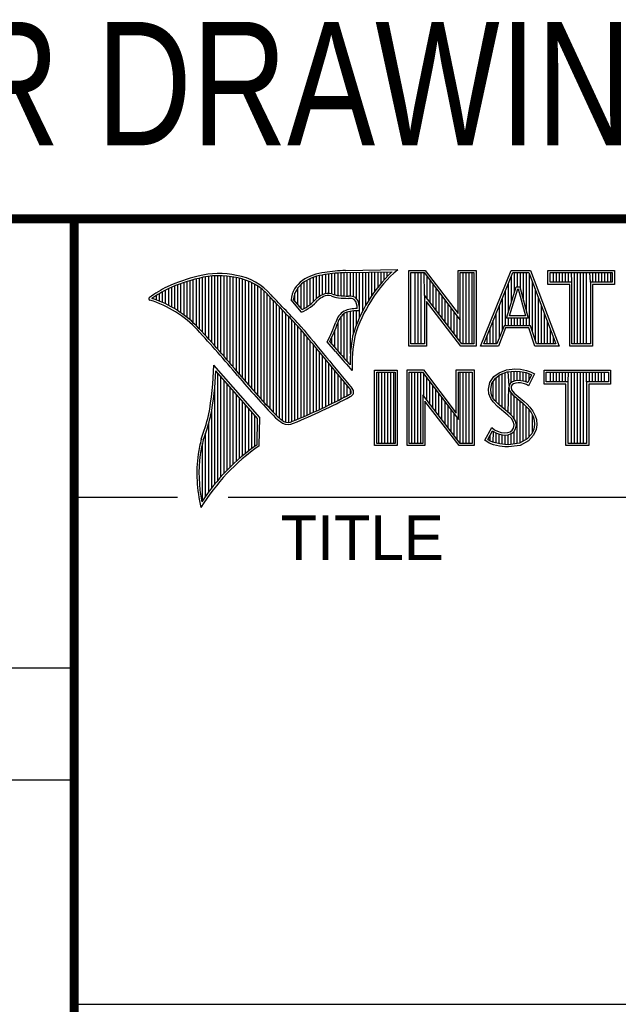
# Model space of a CAD drawing. Header units: inches. Extents: x 0 to 34, y 0 to 22.
# Tile 31 of 73: x 28.3 to 29.6, y 1.3 to 3.4. Entities that reach past the tile are written whole.
import ezdxf

# ---------------------------------------------------------------- set-up
doc = ezdxf.new("R2010")
doc.units = ezdxf.units.IN
doc.header["$LTSCALE"] = 1.87
doc.header["$MEASUREMENT"] = 0
doc.layers.get('0').update_dxf_attribs({"linetype": 'CONTINUOUS'})
doc.layers.add('DETAIL', color=7, linetype='CONTINUOUS')
doc.styles.get("Standard").update_dxf_attribs({"font": 'txt', "width": 0.8})

msp = doc.modelspace()

# ---------------------------------------------------------------- linework, layer by layer
at = {"color": 2, "linetype": 'CONTINUOUS'}
for p, q in [((28.3793, 3.0003), (33.5093, 3.0003)), ((28.3793, 3.0003), (28.3793, 1.2503)), ((28.9267, 2.8275), (28.9267, 2.8737)), ((28.9336, 2.8311), (28.9336, 2.875)), ((28.9404, 2.8335), (28.9404, 2.8759)), ((28.9473, 2.834), (28.9473, 2.8769)), ((28.9542, 2.8327), (28.9542, 2.8778)), ((28.961, 2.8306), (28.961, 2.8785)), ((28.9679, 2.8292), (28.9679, 2.8791)), ((28.9747, 2.8285), (28.9747, 2.8796)), ((28.9816, 2.828), (28.9816, 2.88)), ((28.9844, 2.885), (29.1009, 2.8868)), ((28.9845, 2.8802), (29.0882, 2.8817)), ((28.9885, 2.8278), (28.9885, 2.8802)), ((28.9953, 2.8276), (28.9953, 2.8803)), ((29.0022, 2.8263), (29.0022, 2.8804)), ((29.0091, 2.822), (29.0091, 2.8805)), ((29.0159, 2.7805), (29.0159, 2.8806)), ((29.0228, 2.7947), (29.0228, 2.8807)), ((29.0297, 2.8073), (29.0297, 2.8808)), ((29.0365, 2.8188), (29.0365, 2.881)), ((29.0434, 2.8293), (29.0434, 2.8811)), ((29.0502, 2.8389), (29.0502, 2.8812)), ((29.0571, 2.8479), (29.0571, 2.8813)), ((29.064, 2.8562), (29.064, 2.8814)), ((29.0708, 2.8641), (29.0708, 2.8815)), ((29.0777, 2.8714), (29.0777, 2.8816)), ((29.1256, 2.8852), (29.1624, 2.8852)), ((29.1256, 2.7166), (29.1256, 2.8852)), ((29.1305, 2.8804), (29.16, 2.8804)), ((29.1305, 2.7215), (29.1305, 2.8804)), ((29.1395, 2.7215), (29.1395, 2.8804)), ((29.1462, 2.7215), (29.1462, 2.8804)), ((29.1529, 2.7215), (29.1529, 2.8804)), ((29.1604, 2.8299), (29.1596, 2.8804)), ((29.16, 2.8804), (29.2402, 2.7746)), ((29.1624, 2.8852), (29.2354, 2.7891)), ((29.2354, 2.8852), (29.2754, 2.8852)), ((29.2354, 2.7891), (29.2354, 2.8852)), ((29.2402, 2.8804), (29.2705, 2.8804)), ((29.2402, 2.7746), (29.2402, 2.8804)), ((29.2469, 2.7215), (29.2469, 2.8804)), ((29.2536, 2.7215), (29.2536, 2.8804)), ((29.2603, 2.7215), (29.2603, 2.8804)), ((29.267, 2.7215), (29.267, 2.8804)), ((29.2705, 2.8804), (29.2705, 2.7215)), ((29.2754, 2.8852), (29.2754, 2.7166)), ((29.2853, 2.7167), (29.3541, 2.8851)), ((29.2926, 2.7216), (29.3574, 2.8802)), ((29.3541, 2.8851), (29.3967, 2.8851)), ((29.3574, 2.8802), (29.3933, 2.8802)), ((29.361, 2.8356), (29.361, 2.8802)), ((29.3677, 2.8486), (29.3677, 2.8802)), ((29.3744, 2.8428), (29.3744, 2.8802)), ((29.3811, 2.8181), (29.3811, 2.8802)), ((29.3878, 2.7935), (29.3878, 2.8802)), ((29.3933, 2.8802), (29.4535, 2.7216)), ((29.3945, 2.7618), (29.3945, 2.877)), ((29.3967, 2.8851), (29.4606, 2.7167)), ((29.4357, 2.8851), (29.584, 2.8851)), ((29.4357, 2.8537), (29.4357, 2.8851)), ((29.4406, 2.8802), (29.5791, 2.8802)), ((29.4406, 2.8586), (29.4406, 2.8802)), ((29.4482, 2.8586), (29.4482, 2.8802)), ((29.4549, 2.8586), (29.4549, 2.8802)), ((29.4616, 2.8586), (29.4616, 2.8802)), ((29.4684, 2.8586), (29.4684, 2.8802)), ((29.4751, 2.8586), (29.4751, 2.8802)), ((29.4818, 2.8586), (29.4818, 2.8802)), ((29.4892, 2.8586), (29.4885, 2.8802)), ((29.4952, 2.7216), (29.4952, 2.8802)), ((29.5019, 2.7216), (29.5019, 2.8802)), ((29.5086, 2.7216), (29.5086, 2.8802)), ((29.5153, 2.7216), (29.5153, 2.8802)), ((29.522, 2.7216), (29.522, 2.8802)), ((29.5305, 2.8586), (29.5288, 2.8802)), ((29.5355, 2.8586), (29.5355, 2.8802)), ((29.5422, 2.8586), (29.5422, 2.8802)), ((29.5489, 2.8586), (29.5489, 2.8802)), ((29.5556, 2.8586), (29.5556, 2.8802)), ((29.5623, 2.8586), (29.5623, 2.8802)), ((29.569, 2.8586), (29.569, 2.8802)), ((29.5757, 2.8586), (29.5757, 2.8802)), ((29.5791, 2.8802), (29.5791, 2.8586)), ((29.584, 2.8851), (29.584, 2.8537)), ((28.6109, 2.7952), (28.6109, 2.8535)), ((28.6178, 2.7906), (28.6178, 2.856)), ((28.6247, 2.7856), (28.6247, 2.8584)), ((28.6315, 2.7803), (28.6315, 2.8606)), ((28.6384, 2.7747), (28.6384, 2.8626)), ((28.6453, 2.7685), (28.6453, 2.8645)), ((28.6521, 2.762), (28.6521, 2.8662)), ((28.659, 2.7548), (28.659, 2.8679)), ((28.6659, 2.7474), (28.6659, 2.8695)), ((28.6727, 2.7398), (28.6727, 2.8708)), ((28.6796, 2.7323), (28.6796, 2.8719)), ((28.6865, 2.7247), (28.6865, 2.8727)), ((28.6933, 2.717), (28.6933, 2.8732)), ((28.7002, 2.7092), (28.7002, 2.8734)), ((28.707, 2.7014), (28.707, 2.8733)), ((28.7139, 2.6936), (28.7139, 2.873)), ((28.7208, 2.6856), (28.7208, 2.8724)), ((28.7276, 2.6776), (28.7276, 2.8716)), ((28.7345, 2.6696), (28.7345, 2.8704)), ((28.7414, 2.6615), (28.7414, 2.869)), ((28.7482, 2.6533), (28.7482, 2.8677)), ((28.7551, 2.6452), (28.7551, 2.8659)), ((28.762, 2.6372), (28.762, 2.8638)), ((28.7688, 2.6293), (28.7688, 2.8611)), ((28.7757, 2.6214), (28.7757, 2.858)), ((28.7826, 2.6137), (28.7826, 2.8543)), ((28.8855, 2.8005), (28.8855, 2.854)), ((28.8924, 2.8003), (28.8924, 2.8594)), ((28.8992, 2.8044), (28.8992, 2.8634)), ((28.9061, 2.8094), (28.9061, 2.8668)), ((28.913, 2.8153), (28.913, 2.8696)), ((28.9198, 2.8223), (28.9198, 2.8719)), ((29.1663, 2.8222), (29.1663, 2.872)), ((29.173, 2.8135), (29.173, 2.8632)), ((29.1798, 2.8048), (29.1798, 2.8543)), ((29.3475, 2.7921), (29.3475, 2.8561)), ((29.3543, 2.8139), (29.3543, 2.8725)), ((29.4012, 2.7485), (29.4012, 2.8593)), ((29.4843, 2.8537), (29.4357, 2.8537)), ((29.4892, 2.8586), (29.4406, 2.8586)), ((29.4843, 2.7167), (29.4843, 2.8537)), ((29.4892, 2.7216), (29.4892, 2.8586)), ((29.5791, 2.8586), (29.5305, 2.8586)), ((29.5305, 2.8586), (29.5305, 2.7216)), ((29.584, 2.8537), (29.5354, 2.8537)), ((29.5354, 2.8537), (29.5354, 2.7167)), ((28.5698, 2.8166), (28.5698, 2.8333)), ((28.5766, 2.8137), (28.5766, 2.8374)), ((28.5835, 2.8105), (28.5835, 2.8412)), ((28.5904, 2.8071), (28.5904, 2.8449)), ((28.5972, 2.8034), (28.5972, 2.8479)), ((28.6041, 2.7994), (28.6041, 2.8508)), ((28.7894, 2.606), (28.7894, 2.8501)), ((28.7963, 2.5985), (28.7963, 2.8451)), ((28.8031, 2.591), (28.8031, 2.8394)), ((28.81, 2.5836), (28.81, 2.8328)), ((28.8718, 2.8167), (28.8718, 2.8343)), ((28.8786, 2.8086), (28.8786, 2.8464)), ((29.2438, 2.7215), (29.1604, 2.8299)), ((29.1604, 2.8299), (29.1604, 2.7215)), ((29.1865, 2.7961), (29.1865, 2.8455)), ((29.1932, 2.7873), (29.1932, 2.8367)), ((29.3408, 2.7618), (29.3408, 2.8396)), ((29.3434, 2.7787), (29.365, 2.8486)), ((29.35, 2.7836), (29.3686, 2.8438)), ((29.365, 2.8486), (29.3728, 2.8486)), ((29.3686, 2.8438), (29.3691, 2.8438)), ((29.3691, 2.8438), (29.3854, 2.7836)), ((29.3728, 2.8486), (29.3918, 2.7787)), ((29.4079, 2.7286), (29.4079, 2.8416)), ((28.556, 2.8217), (28.556, 2.8246)), ((28.5629, 2.8193), (28.5629, 2.8291)), ((28.8169, 2.5762), (28.8169, 2.8253)), ((28.8237, 2.569), (28.8237, 2.8181)), ((28.8306, 2.5618), (28.8306, 2.8109)), ((28.8865, 2.792), (28.8631, 2.8194)), ((28.8878, 2.7979), (28.8682, 2.8209)), ((29.2414, 2.7166), (29.1653, 2.8156)), ((29.1653, 2.8156), (29.1653, 2.7166)), ((29.1999, 2.7786), (29.1999, 2.8278)), ((29.2066, 2.7699), (29.2066, 2.819)), ((29.2133, 2.7612), (29.2133, 2.8101)), ((29.3341, 2.752), (29.3341, 2.8232)), ((29.4147, 2.7216), (29.4147, 2.8239)), ((28.8375, 2.5556), (28.8375, 2.8037)), ((28.8443, 2.5505), (28.8443, 2.7965)), ((28.8512, 2.5472), (28.8512, 2.7893)), ((28.9816, 2.689), (28.9816, 2.7889)), ((28.9885, 2.6813), (28.9885, 2.7921)), ((28.9953, 2.6998), (28.9953, 2.7939)), ((29.0022, 2.7448), (29.0022, 2.795)), ((29.0091, 2.7642), (29.0091, 2.7954)), ((29.22, 2.7525), (29.22, 2.8013)), ((29.2267, 2.7437), (29.2267, 2.7924)), ((29.3207, 2.7216), (29.3207, 2.7904)), ((29.3274, 2.7353), (29.3274, 2.8068)), ((29.4214, 2.7216), (29.4214, 2.8063)), ((29.4281, 2.7216), (29.4281, 2.7886)), ((28.8581, 2.5466), (28.8581, 2.782)), ((28.8649, 2.5483), (28.8649, 2.7748)), ((28.8718, 2.5513), (28.8718, 2.7675)), ((28.9679, 2.7053), (28.9679, 2.7699)), ((28.9747, 2.697), (28.9747, 2.7823)), ((29.2334, 2.735), (29.2334, 2.7836)), ((29.2402, 2.7263), (29.2402, 2.7746)), ((29.314, 2.7216), (29.314, 2.774)), ((29.3918, 2.7787), (29.3434, 2.7787)), ((29.3475, 2.7618), (29.3475, 2.7787)), ((29.3854, 2.7836), (29.35, 2.7836)), ((29.3543, 2.7618), (29.3543, 2.7787)), ((29.361, 2.7618), (29.361, 2.7787)), ((29.3677, 2.7618), (29.3677, 2.7787)), ((29.3744, 2.7618), (29.3744, 2.7787)), ((29.3811, 2.7618), (29.3811, 2.7787)), ((29.3878, 2.7618), (29.3878, 2.7787)), ((29.4348, 2.7216), (29.4348, 2.7709)), ((28.8786, 2.5541), (28.8786, 2.7602)), ((28.8855, 2.557), (28.8855, 2.7523)), ((28.8924, 2.5599), (28.8924, 2.744)), ((28.961, 2.7133), (28.961, 2.7519)), ((29.3073, 2.7216), (29.3073, 2.7575)), ((29.3381, 2.7618), (29.3219, 2.7216)), ((29.3414, 2.7569), (29.3252, 2.7167)), ((29.3968, 2.7618), (29.3381, 2.7618)), ((29.3933, 2.7569), (29.3414, 2.7569)), ((29.4068, 2.7167), (29.3933, 2.7569)), ((29.4103, 2.7216), (29.3968, 2.7618)), ((29.4415, 2.7216), (29.4415, 2.7532)), ((28.8992, 2.5628), (28.8992, 2.7357)), ((28.9061, 2.5659), (28.9061, 2.7274)), ((28.962, 2.7048), (28.9438, 2.7257)), ((28.9657, 2.7079), (28.9496, 2.7264)), ((28.9542, 2.7212), (28.9542, 2.7362)), ((29.1604, 2.7215), (29.1305, 2.7215)), ((29.2705, 2.7215), (29.2438, 2.7215)), ((29.3219, 2.7216), (29.2926, 2.7216)), ((29.3006, 2.7216), (29.3006, 2.7411)), ((29.4535, 2.7216), (29.4103, 2.7216)), ((29.4482, 2.7216), (29.4482, 2.7355)), ((29.5305, 2.7216), (29.4892, 2.7216)), ((28.913, 2.5689), (28.913, 2.7191)), ((28.9198, 2.5721), (28.9198, 2.7107)), ((28.9267, 2.5752), (28.9267, 2.7024)), ((29.1653, 2.7166), (29.1256, 2.7166)), ((29.2754, 2.7166), (29.2414, 2.7166)), ((29.3252, 2.7167), (29.2853, 2.7167)), ((29.4606, 2.7167), (29.4068, 2.7167)), ((29.5354, 2.7167), (29.4843, 2.7167)), ((28.9336, 2.5784), (28.9336, 2.6941)), ((28.9404, 2.5817), (28.9404, 2.6858)), ((28.9473, 2.585), (28.9473, 2.6775)), ((28.7934, 2.5573), (28.6909, 2.6738)), ((28.7886, 2.5555), (28.6954, 2.6613)), ((28.7002, 2.4174), (28.7002, 2.6559)), ((28.9542, 2.5884), (28.9542, 2.6692)), ((28.961, 2.5918), (28.961, 2.6609)), ((28.9997, 2.6619), (28.9953, 2.6667)), ((29.0492, 2.6631), (29.1, 2.6631)), ((29.0492, 2.4947), (29.0492, 2.6631)), ((29.0541, 2.6583), (29.0951, 2.6583)), ((29.0541, 2.4996), (29.0541, 2.6583)), ((29.0587, 2.4996), (29.0587, 2.6583)), ((29.0654, 2.4996), (29.0654, 2.6583)), ((29.0721, 2.4996), (29.0721, 2.6583)), ((29.0788, 2.4996), (29.0788, 2.6583)), ((29.0855, 2.4996), (29.0855, 2.6583)), ((29.0922, 2.4996), (29.0922, 2.6583)), ((29.0951, 2.6583), (29.0951, 2.4996)), ((29.1, 2.6631), (29.1, 2.4947)), ((29.1218, 2.6633), (29.1586, 2.6633)), ((29.1218, 2.4947), (29.1218, 2.6633)), ((29.1267, 2.6584), (29.1562, 2.6584)), ((29.1267, 2.4996), (29.1267, 2.6584)), ((29.1325, 2.4996), (29.1325, 2.6584)), ((29.1392, 2.4996), (29.1392, 2.6584)), ((29.1459, 2.4996), (29.1459, 2.6584)), ((29.1526, 2.4996), (29.1526, 2.6584)), ((29.1562, 2.6584), (29.2364, 2.5527)), ((29.1586, 2.6633), (29.2315, 2.5672)), ((29.1593, 2.6044), (29.1593, 2.6543)), ((29.2315, 2.6633), (29.2716, 2.6633)), ((29.2315, 2.5672), (29.2315, 2.6633)), ((29.2364, 2.6584), (29.2667, 2.6584)), ((29.2364, 2.5527), (29.2364, 2.6584)), ((29.2399, 2.4996), (29.2399, 2.6584)), ((29.2466, 2.4996), (29.2466, 2.6584)), ((29.2533, 2.4996), (29.2533, 2.6584)), ((29.26, 2.4996), (29.26, 2.6584)), ((29.2667, 2.6584), (29.2667, 2.4996)), ((29.2716, 2.6633), (29.2716, 2.4947)), ((29.315, 2.6485), (29.3269, 2.6572)), ((29.3269, 2.6572), (29.3437, 2.6639)), ((29.3293, 2.6529), (29.3449, 2.6591)), ((29.3338, 2.5799), (29.3338, 2.6547)), ((29.3406, 2.5743), (29.3406, 2.6574)), ((29.3437, 2.6639), (29.3623, 2.6659)), ((29.3449, 2.6591), (29.3624, 2.661)), ((29.3491, 2.6288), (29.3473, 2.6594)), ((29.354, 2.635), (29.354, 2.6601)), ((29.3607, 2.6382), (29.3607, 2.6608)), ((29.3623, 2.6659), (29.3747, 2.665)), ((29.3624, 2.661), (29.374, 2.6602)), ((29.3674, 2.6394), (29.3674, 2.6607)), ((29.374, 2.6602), (29.387, 2.6574)), ((29.3741, 2.6393), (29.3741, 2.6602)), ((29.3747, 2.665), (29.3883, 2.6622)), ((29.3808, 2.6381), (29.3808, 2.6588)), ((29.387, 2.6574), (29.3949, 2.6547)), ((29.3875, 2.6364), (29.3875, 2.6573)), ((29.3883, 2.6622), (29.3967, 2.6593)), ((29.406, 2.6549), (29.3927, 2.6283)), ((29.3942, 2.6423), (29.3942, 2.655)), ((29.3949, 2.6547), (29.3994, 2.6526)), ((29.3967, 2.6593), (29.406, 2.6549)), ((29.4272, 2.6631), (29.5755, 2.6631)), ((29.4272, 2.6317), (29.4272, 2.6631)), ((29.432, 2.6583), (29.5706, 2.6583)), ((29.432, 2.6366), (29.432, 2.6583)), ((29.4412, 2.6366), (29.4412, 2.6583)), ((29.4479, 2.6366), (29.4479, 2.6583)), ((29.4547, 2.6366), (29.4547, 2.6583)), ((29.4614, 2.6366), (29.4614, 2.6583)), ((29.4681, 2.6366), (29.4681, 2.6583)), ((29.4748, 2.6366), (29.4748, 2.6583)), ((29.4807, 2.6366), (29.4815, 2.6583)), ((29.4882, 2.4996), (29.4882, 2.6583)), ((29.4949, 2.4996), (29.4949, 2.6583)), ((29.5016, 2.4996), (29.5016, 2.6583)), ((29.5083, 2.4996), (29.5083, 2.6583)), ((29.5151, 2.4996), (29.5151, 2.6583)), ((29.522, 2.6366), (29.5218, 2.6583)), ((29.5285, 2.6366), (29.5285, 2.6583)), ((29.5352, 2.6366), (29.5352, 2.6583)), ((29.5419, 2.6366), (29.5419, 2.6583)), ((29.5486, 2.6366), (29.5486, 2.6583)), ((29.5553, 2.6366), (29.5553, 2.6583)), ((29.562, 2.6366), (29.562, 2.6583)), ((29.5706, 2.6583), (29.5706, 2.6366)), ((29.5755, 2.6631), (29.5755, 2.6317)), ((28.707, 2.4253), (28.707, 2.6481)), ((28.7139, 2.4329), (28.7139, 2.6403)), ((28.7208, 2.4401), (28.7208, 2.6325)), ((28.9679, 2.5953), (28.9679, 2.6526)), ((28.9747, 2.5988), (28.9747, 2.6443)), ((28.9816, 2.6024), (28.9816, 2.636)), ((29.1661, 2.5957), (29.1661, 2.6454)), ((29.1728, 2.587), (29.1728, 2.6366)), ((29.3032, 2.6208), (29.3061, 2.6352)), ((29.3061, 2.6352), (29.315, 2.6485)), ((29.3081, 2.6205), (29.3107, 2.6333)), ((29.3107, 2.6333), (29.3186, 2.6451)), ((29.3137, 2.5989), (29.3137, 2.6378)), ((29.3186, 2.6451), (29.3293, 2.6529)), ((29.3204, 2.5922), (29.3204, 2.6464)), ((29.3271, 2.5855), (29.3271, 2.6513)), ((29.3523, 2.6337), (29.3491, 2.6288)), ((29.3569, 2.6371), (29.3523, 2.6337)), ((29.3591, 2.6326), (29.3559, 2.6303)), ((29.363, 2.6389), (29.3569, 2.6371)), ((29.364, 2.6341), (29.3591, 2.6326)), ((29.3691, 2.6395), (29.363, 2.6389)), ((29.3692, 2.6347), (29.364, 2.6341)), ((29.3753, 2.6392), (29.3691, 2.6395)), ((29.3747, 2.6344), (29.3692, 2.6347)), ((29.3834, 2.6326), (29.3747, 2.6344)), ((29.3846, 2.6374), (29.3753, 2.6392)), ((29.388, 2.6312), (29.3834, 2.6326)), ((29.3901, 2.6357), (29.3846, 2.6374)), ((29.3907, 2.6353), (29.3901, 2.6357)), ((29.3994, 2.6526), (29.3907, 2.6353)), ((29.4807, 2.6366), (29.432, 2.6366)), ((29.4807, 2.4996), (29.4807, 2.6366)), ((29.5706, 2.6366), (29.522, 2.6366)), ((29.522, 2.6366), (29.522, 2.4996)), ((28.6933, 2.4092), (28.6933, 2.6277)), ((28.7276, 2.447), (28.7276, 2.6247)), ((28.7345, 2.4537), (28.7345, 2.6169)), ((28.9885, 2.606), (28.9885, 2.6277)), ((28.9953, 2.6099), (28.9953, 2.6194)), ((29.1795, 2.5783), (29.1795, 2.6277)), ((29.1862, 2.5695), (29.1862, 2.6189)), ((29.3043, 2.6098), (29.3032, 2.6208)), ((29.3091, 2.6109), (29.3081, 2.6205)), ((29.3124, 2.6022), (29.3091, 2.6109)), ((29.3473, 2.5687), (29.3486, 2.6239)), ((29.3491, 2.6288), (29.3486, 2.6239)), ((29.3486, 2.6239), (29.3502, 2.6168)), ((29.3502, 2.6168), (29.3573, 2.608)), ((29.3539, 2.6271), (29.3536, 2.6242)), ((29.3536, 2.6242), (29.3547, 2.619)), ((29.3559, 2.6303), (29.3539, 2.6271)), ((29.354, 2.5624), (29.354, 2.6122)), ((29.3547, 2.619), (29.3608, 2.6115)), ((29.3608, 2.6115), (29.3831, 2.593)), ((29.3927, 2.6283), (29.388, 2.6312)), ((29.4758, 2.6317), (29.4272, 2.6317)), ((29.4758, 2.4947), (29.4758, 2.6317)), ((29.5755, 2.6317), (29.5268, 2.6317)), ((29.5268, 2.6317), (29.5268, 2.4947)), ((28.7414, 2.46), (28.7414, 2.6091)), ((28.7482, 2.4662), (28.7482, 2.6013)), ((28.7551, 2.472), (28.7551, 2.5935)), ((29.24, 2.4996), (29.1566, 2.608)), ((29.1566, 2.608), (29.1566, 2.4996)), ((29.2376, 2.4947), (29.1615, 2.5937)), ((29.1615, 2.5937), (29.1615, 2.4947)), ((29.1929, 2.5608), (29.1929, 2.6101)), ((29.1996, 2.5521), (29.1996, 2.6012)), ((29.2063, 2.5434), (29.2063, 2.5924)), ((29.3081, 2.5999), (29.3043, 2.6098)), ((29.3133, 2.5924), (29.3081, 2.5999)), ((29.3171, 2.5955), (29.3124, 2.6022)), ((29.3234, 2.5823), (29.3133, 2.5924)), ((29.3211, 2.5915), (29.3171, 2.5955)), ((29.3267, 2.5859), (29.3211, 2.5915)), ((29.3573, 2.608), (29.3798, 2.5894)), ((29.3607, 2.5541), (29.3607, 2.6052)), ((29.3674, 2.4994), (29.3674, 2.5997)), ((29.3741, 2.5003), (29.3741, 2.5941)), ((29.3798, 2.5894), (29.3857, 2.5835)), ((29.3808, 2.5048), (29.3808, 2.5884)), ((29.3831, 2.593), (29.3892, 2.5869)), ((28.6865, 2.4005), (28.6865, 2.5745)), ((28.762, 2.4777), (28.762, 2.5857)), ((28.7688, 2.4831), (28.7688, 2.5779)), ((28.7757, 2.4884), (28.7757, 2.5701)), ((29.213, 2.5346), (29.213, 2.5835)), ((29.2197, 2.5259), (29.2197, 2.5747)), ((29.3466, 2.5629), (29.3234, 2.5823)), ((29.3499, 2.5665), (29.3267, 2.5859)), ((29.358, 2.5584), (29.3499, 2.5665)), ((29.3857, 2.5835), (29.3916, 2.5773)), ((29.3875, 2.5074), (29.3875, 2.5816)), ((29.3892, 2.5869), (29.3953, 2.5805)), ((29.3916, 2.5773), (29.3981, 2.5689)), ((29.3942, 2.5148), (29.3942, 2.5739)), ((29.3953, 2.5805), (29.4022, 2.5715)), ((29.3981, 2.5689), (29.4029, 2.5593)), ((29.4022, 2.5715), (29.4074, 2.5611)), ((28.7826, 2.4934), (28.7826, 2.5623)), ((28.7875, 2.4969), (28.7886, 2.5555)), ((28.7923, 2.4943), (28.7934, 2.5573)), ((29.2265, 2.5172), (29.2265, 2.5658)), ((29.2332, 2.5085), (29.2332, 2.557)), ((29.3542, 2.5553), (29.3466, 2.5629)), ((29.3585, 2.5484), (29.3542, 2.5553)), ((29.363, 2.5504), (29.358, 2.5584)), ((29.3605, 2.5411), (29.3585, 2.5484)), ((29.3655, 2.5413), (29.363, 2.5504)), ((29.401, 2.5222), (29.401, 2.5632)), ((29.4029, 2.5593), (29.4052, 2.5518)), ((29.4052, 2.5518), (29.406, 2.5416)), ((29.4074, 2.5611), (29.4101, 2.5527)), ((29.4101, 2.5527), (29.4109, 2.5414)), ((28.6796, 2.3913), (28.6796, 2.5443)), ((29.2954, 2.507), (29.3104, 2.5348)), ((29.3018, 2.5086), (29.3121, 2.5275)), ((29.3104, 2.5348), (29.3168, 2.5301)), ((29.3121, 2.5275), (29.3142, 2.526)), ((29.3137, 2.5019), (29.3142, 2.526)), ((29.3142, 2.526), (29.3213, 2.5224)), ((29.3168, 2.5301), (29.3232, 2.527)), ((29.3204, 2.5005), (29.3204, 2.5227)), ((29.3232, 2.527), (29.3316, 2.5241)), ((29.3316, 2.5241), (29.3391, 2.5232)), ((29.3391, 2.5232), (29.346, 2.5238)), ((29.346, 2.5238), (29.3513, 2.5258)), ((29.3513, 2.5258), (29.3562, 2.5293)), ((29.3536, 2.5215), (29.3598, 2.5258)), ((29.3562, 2.5293), (29.3591, 2.5339)), ((29.3591, 2.5339), (29.3605, 2.5411)), ((29.3598, 2.5258), (29.3637, 2.5321)), ((29.3607, 2.4985), (29.3607, 2.5265)), ((29.3637, 2.5321), (29.3655, 2.5413)), ((29.4045, 2.5318), (29.3995, 2.5207)), ((29.4092, 2.5304), (29.4037, 2.518)), ((29.406, 2.5416), (29.4045, 2.5318)), ((29.4109, 2.5414), (29.4092, 2.5304)), ((28.6659, 2.3715), (28.6659, 2.501)), ((28.6727, 2.3817), (28.6727, 2.5223)), ((29.3049, 2.5006), (29.2954, 2.507)), ((29.3072, 2.5049), (29.3018, 2.5086)), ((29.3142, 2.4968), (29.3049, 2.5006)), ((29.307, 2.505), (29.307, 2.5182)), ((29.3156, 2.5015), (29.3072, 2.5049)), ((29.3287, 2.4988), (29.3156, 2.5015)), ((29.3213, 2.5224), (29.3305, 2.5193)), ((29.3271, 2.499), (29.3271, 2.5204)), ((29.3305, 2.5193), (29.339, 2.5183)), ((29.3338, 2.498), (29.3338, 2.5189)), ((29.339, 2.5183), (29.3472, 2.519)), ((29.3406, 2.497), (29.3406, 2.5181)), ((29.3472, 2.519), (29.3536, 2.5215)), ((29.3473, 2.4968), (29.3473, 2.519)), ((29.354, 2.4977), (29.354, 2.5216)), ((29.3896, 2.5097), (29.3726, 2.5001)), ((29.3927, 2.5058), (29.3741, 2.4954)), ((29.3995, 2.5207), (29.3896, 2.5097)), ((29.4037, 2.518), (29.3927, 2.5058)), ((29.1, 2.4947), (29.0492, 2.4947)), ((29.0951, 2.4996), (29.0541, 2.4996)), ((29.1615, 2.4947), (29.1218, 2.4947)), ((29.1566, 2.4996), (29.1267, 2.4996)), ((29.2716, 2.4947), (29.2376, 2.4947)), ((29.2667, 2.4996), (29.24, 2.4996)), ((29.3278, 2.4939), (29.3142, 2.4968)), ((29.3394, 2.4922), (29.3278, 2.4939)), ((29.3398, 2.4971), (29.3287, 2.4988)), ((29.3478, 2.4919), (29.3394, 2.4922)), ((29.3475, 2.4968), (29.3398, 2.4971)), ((29.3726, 2.5001), (29.3475, 2.4968)), ((29.3741, 2.4954), (29.3478, 2.4919)), ((29.5268, 2.4947), (29.4758, 2.4947)), ((29.522, 2.4996), (29.4807, 2.4996)), ((28.38, 2.38), (28.61, 2.38)), ((28.7231, 2.38), (33.5, 2.38)), ((25.58, 2), (28.38, 2)), ((25.58, 1.75), (28.38, 1.75)), ((28.3793, 1.2503), (33.5093, 1.2503))]:
    msp.add_line(p, q, dxfattribs=at)
at = {"color": 7, "linetype": 'CONTINUOUS', "const_width": 0.02}
for points in [[(25.58, 3), (33.5, 3)], [(28.38, 3), (28.38, 0.5)]]:
    msp.add_lwpolyline(points, dxfattribs=at)
at = {"color": 2, "linetype": 'CONTINUOUS'}
for centre, radius, start, end in [((28.7025, 2.6998), 0.1784, 77.2812, 105.0674), ((28.7213, 2.7479), 0.1276, 40.2336, 80.7738), ((28.9506, 2.7677), 0.1134, 96.3007, 123.1683), ((28.9506, 2.7677), 0.1086, 96.2448, 123.1265), ((29.0012, 2.475), 0.4104, 92.3477, 98.8369), ((29.0012, 2.475), 0.4056, 92.3565, 98.8522), ((29.3103, 2.6468), 0.3233, 133.4016, 163.4573), ((29.3103, 2.6468), 0.3185, 131.1194, 163.4134), ((28.7308, 2.5386), 0.3417, 102.6162, 114.8514), ((28.7308, 2.5386), 0.3369, 102.5985, 114.8293), ((28.7025, 2.6998), 0.1736, 77.2325, 105.1014), ((28.7213, 2.7479), 0.1227, 40.1648, 80.8423), ((28.9233, 2.8131), 0.0605, 125.0326, 174.0473), ((28.9233, 2.8131), 0.0556, 125.1127, 171.9558), ((28.7753, 2.4938), 0.4018, 117.9346, 124.569), ((28.7753, 2.4938), 0.3969, 117.9533, 124.0367), ((21.1581, -4.5074), 10.6079, 43.24574, 43.76673), ((28.9521, 2.7868), 0.048, 112.9192, 132.2696), ((28.9458, 2.807), 0.0271, 72.6167, 117.3893), ((28.9776, 2.8958), 0.0673, 249.4421, 263.134), ((28.5489, 2.822), 0.00299, 121.3524, 265.803), ((28.4751, 2.5845), 0.2458, 43.1667, 72.5704), ((28.4751, 2.5845), 0.2507, 43.1667, 71.8499), ((21.1581, -4.5074), 10.6031, 43.24659, 43.76754), ((28.8427, 2.8903), 0.1076, 293.9922, 318.4433), ((28.8427, 2.8903), 0.1028, 295.9955, 318.5906), ((28.9521, 2.7868), 0.0432, 112.6635, 131.9293), ((28.9458, 2.807), 0.0222, 72.9386, 117.864), ((28.9776, 2.8958), 0.0722, 249.5553, 263.1674), ((28.9951, 3.0772), 0.2544, 264.112, 269.1019), ((28.9951, 3.0772), 0.2495, 264.1212, 269.0704), ((28.9924, 2.7937), 0.0341, 64.4657, 92.2507), ((28.9924, 2.7937), 0.0292, 66.3199, 92.502), ((28.9831, 2.8025), 0.0276, 355.2993, 40.45), ((28.9831, 2.8025), 0.0325, 347.1186, 42.4046), ((29.0054, 2.7573), 0.0444, 122.696, 163.5009), ((29.0054, 2.7573), 0.0396, 123.3504, 163.7172), ((29.0102, 2.7231), 0.0771, 89.6555, 111.8728), ((29.0102, 2.7231), 0.0723, 86.3771, 111.5055), ((28.547, 2.9226), 0.443, 333.6071, 339.8417), ((28.547, 2.9226), 0.4478, 334.0205, 339.8621), ((26.652, 0.9006), 2.7324, 39.9155, 42.7665), ((129.7875, 86.0025), 130.8121, 219.521915, 219.600266), ((129.7875, 86.0025), 130.8073, 219.521847, 219.600368), ((29.3273, 2.6768), 0.3327, 169.238, 180.3751), ((29.3273, 2.6768), 0.3279, 169.2806, 182.6074), ((29.5269, 3.164), 0.728, 219.1094, 223.0893), ((29.5269, 3.164), 0.7231, 219.1028, 222.5928), ((28.0416, 2.6849), 0.6494, 349.0855, 359.0208), ((28.0416, 2.6849), 0.6542, 349.0755, 357.9397), ((30.1411, 3.8249), 1.8249, 220.0426, 224.0118), ((30.1411, 3.8249), 1.8201, 220.0428, 224.0077), ((28.9805, 2.6304), 0.0253, 299.2554, 311.2666), ((28.9714, 2.6031), 0.0289, 26.3669, 33.8971), ((28.9692, 2.6145), 0.0281, 353.6896, 3.0529), ((28.9714, 2.6031), 0.0338, 24.6833, 34.3208), ((28.9692, 2.6145), 0.033, 350.4808, 4.7809), ((28.389, 3.7322), 1.2758, 291.9868, 298.2489), ((28.389, 3.7322), 1.2806, 291.9989, 298.2507), ((28.9805, 2.6304), 0.0301, 299.1713, 314.8064), ((28.2599, 2.6636), 0.4315, 339.0707, 346.3663), ((28.2599, 2.6636), 0.4364, 339.1089, 346.3814), ((28.9081, 2.6424), 0.1167, 227.0935, 236.9215), ((28.9081, 2.6424), 0.1118, 227.1594, 236.7882), ((28.8564, 2.568), 0.0263, 242.8488, 298.0515), ((28.8564, 2.568), 0.0215, 243.4895, 298.6992), ((29.0668, 2.4083), 0.4163, 165.9357, 170.6856), ((29.0668, 2.4083), 0.4115, 165.9758, 170.6758), ((29.0517, 2.1188), 0.4564, 124.643, 148.5565), ((29.0517, 2.1188), 0.4613, 124.9511, 147.0981), ((28.9728, 2.4332), 0.3197, 172.3562, 193.7958), ((28.9728, 2.4332), 0.3149, 172.369, 191.6868)]:
    msp.add_arc(centre, radius, start, end, dxfattribs=at)
at = {"color": 7, "linetype": 'CONTINUOUS'}
msp.add_arc((26.6525, 0.9011), 2.7269, 39.915, 42.7661, dxfattribs=at)

# ---------------------------------------------------------------- texts
at = {"color": 2, "linetype": 'CONTINUOUS'}
msp.add_text('TITLE', height=0.1, dxfattribs=at).set_placement((28.8397, 2.2397))
at = {"layer": 'DETAIL', "color": 2, "linetype": 'CONTINUOUS', "width": 0.8}
msp.add_text('CUSTOMER DRAWING', height=0.275, dxfattribs=at).set_placement((26.6643, 3.1638))

doc.saveas('drawing.dxf')
